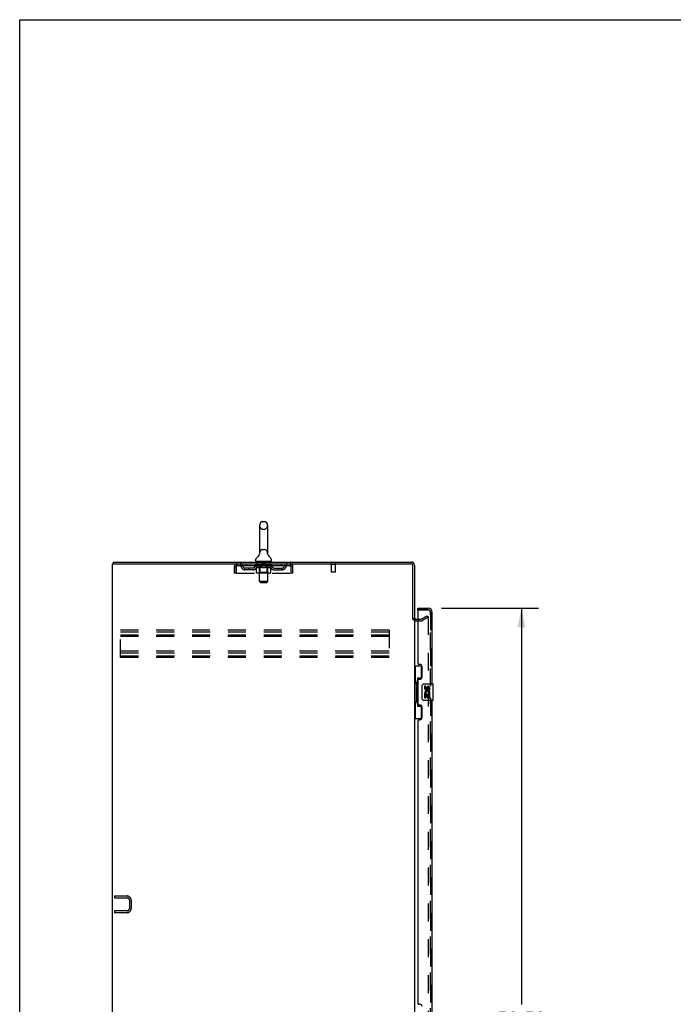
# Model space of a CAD drawing. Header units: inches. Extents: x 0 to 194, y 0 to 126.
# Tile 10 of 21: x 0 to 39, y 67 to 126. Entities that reach past the tile are written whole.
import ezdxf

# ---------------------------------------------------------------- set-up
doc = ezdxf.new("R2010")
doc.units = ezdxf.units.IN
doc.header["$LTSCALE"] = 10.674419
doc.header["$MEASUREMENT"] = 0
doc.linetypes.add('HIDDEN', pattern=[0.2, 0.1, -0.1])
doc.layers.get('0').update_dxf_attribs({"linetype": 'CONTINUOUS'})
for name, color, linetype in [('DEFAULT_2', 8, 'HIDDEN'), ('DIMENSIONS', 7, 'CONTINUOUS'), ('MASTER_DOOR_ASSEMBLY', 7, 'CONTINUOUS'), ('SLAVE_DOOR_ASSEMBLY', 7, 'CONTINUOUS')]:
    doc.layers.add(name, color=color, linetype=linetype)
doc.styles.get("Standard").update_dxf_attribs({"font": 'arial.ttf'})
doc.dimstyles.new('DIMSTYLE_1', dxfattribs={"dimtxt": 0.856237, "dimasz": 1.141649, "dimexe": 0.09, "dimexo": 0.07, "dimgap": 0.0375, "dimtad": 0, "dimtih": 1, "dimtoh": 1, "dimzin": 4, "dimdsep": 46, "dimtxsty": 'Standard', "dimblk": '_FILLED', "dimblk1": '_FILLED', "dimblk2": '_FILLED', "dimcen": 0.09, "dimadec": 3, "dimazin": 1, "dimtfac": 1, "dimtdec": 3, "dimtofl": 0, "dimtmove": 0, "dimatfit": 3, "dimldrblk": '_FILLED', "dimfxl": 0, "dimtolj": 1, "dimtzin": 4, "dimarcsym": 0})

# ---------------------------------------------------------------- blocks, each defined once
blk = doc.blocks.new('_FILLED')
at = {"color": 0, "linetype": 'ByBlock'}
blk.add_solid([(0, 0), (-1, 0.2), (-1, -0.2)], dxfattribs=at)
blk = doc.blocks.new('*D11')
at = {"layer": 'DIMENSIONS', "color": 2, "linetype": 'Continuous'}
for p, q in [((25.152, 90.514), (30.938, 90.514)), ((29.911, 90.514), (29.911, 66.899)), ((29.911, 40.014), (29.911, 63.903)), ((25.152, 40.014), (30.938, 40.014))]:
    blk.add_line(p, q, dxfattribs=at)
at = {"layer": 'DIMENSIONS', "color": 2, "linetype": 'Continuous', "xscale": 1.1416490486, "yscale": 1.1416490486, "zscale": 1.1416490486}
for p, rotation in [((29.911, 90.514), 90), ((29.911, 40.014), 270)]:
    blk.add_blockref('_FILLED', p, dxfattribs=dict(at, rotation=rotation))
at = {"layer": 'DIMENSIONS', "color": 2, "linetype": 'Continuous', "insert": (29.911, 66.471), "char_height": 0.8562, "width": 4.37986, "attachment_point": 2, "line_spacing_factor": 0.9}
blk.add_mtext('50.50\\PDOORS', dxfattribs=at)

msp = doc.modelspace()

# ---------------------------------------------------------------- linework, layer by layer
at = {"color": 7, "linetype": 'Continuous'}
for p, q in [((0, 0), (0, 125.581)), ((0, 125.581), (194.08, 125.581)), ((14.478, 95.672), (14.605, 95.672)), ((14.3, 95.449), (14.3, 93.786)), ((14.783, 95.449), (14.783, 93.786)), ((14.066, 93.354), (14.066, 93.392)), ((14.104, 93.294), (14.104, 93.264)), ((14.979, 93.294), (14.104, 93.294)), ((14.295, 93.742), (14.294, 93.742)), ((14.299, 93.76), (14.298, 93.759)), ((14.298, 93.759), (14.298, 93.758)), ((14.298, 93.758), (14.298, 93.757)), ((14.298, 93.757), (14.298, 93.756)), ((14.298, 93.756), (14.298, 93.756)), ((14.298, 93.756), (14.298, 93.755)), ((14.299, 93.767), (14.299, 93.766)), ((14.299, 93.766), (14.299, 93.765)), ((14.299, 93.765), (14.299, 93.764)), ((14.299, 93.764), (14.299, 93.763)), ((14.299, 93.763), (14.299, 93.762)), ((14.299, 93.762), (14.299, 93.761)), ((14.299, 93.761), (14.299, 93.76)), ((14.3, 93.786), (14.3, 93.782)), ((14.783, 93.782), (14.783, 93.786)), ((14.783, 93.781), (14.783, 93.782)), ((14.785, 93.757), (14.785, 93.758)), ((14.785, 93.756), (14.785, 93.757)), ((14.785, 93.755), (14.785, 93.756)), ((14.789, 93.742), (14.788, 93.743)), ((14.789, 93.742), (14.789, 93.742)), ((14.979, 93.294), (14.979, 93.264)), ((15.016, 93.354), (15.016, 93.392)), ((5.593, 93.16), (5.593, 93.264))]:
    msp.add_line(p, q, dxfattribs=at)
at = {"color": 3, "linetype": 'Continuous'}
for p, q in [((5.541, 33.368), (5.541, 93.16)), ((5.541, 93.16), (23.347, 93.16)), ((5.593, 93.264), (23.352, 93.264)), ((23.437, 89.847), (23.437, 93.07)), ((23.541, 93.075), (23.541, 89.847)), ((23.541, 89.816), (23.541, 40.712)), ((23.626, 89.868), (23.745, 89.868))]:
    msp.add_line(p, q, dxfattribs=at)
at = {"color": 7, "linetype": 'Continuous'}
for points in [[(14.3, 93.774), (14.3, 93.774), (14.3, 93.773), (14.3, 93.773), (14.3, 93.772), (14.3, 93.771), (14.3, 93.771), (14.3, 93.77), (14.3, 93.77), (14.3, 93.769), (14.3, 93.769), (14.3, 93.768), (14.299, 93.767)], [(14.3, 93.782), (14.3, 93.781), (14.3, 93.78), (14.3, 93.78), (14.3, 93.779), (14.3, 93.778), (14.3, 93.778), (14.3, 93.777), (14.3, 93.776), (14.3, 93.776), (14.3, 93.775), (14.3, 93.774)], [(14.785, 93.758), (14.784, 93.76), (14.784, 93.76), (14.784, 93.761), (14.784, 93.761), (14.784, 93.762), (14.784, 93.762), (14.784, 93.763), (14.784, 93.763), (14.784, 93.764), (14.784, 93.765), (14.784, 93.765), (14.784, 93.766), (14.784, 93.766), (14.784, 93.767), (14.783, 93.768), (14.783, 93.768), (14.783, 93.769), (14.783, 93.769), (14.783, 93.77), (14.783, 93.771), (14.783, 93.771), (14.783, 93.772), (14.783, 93.773), (14.783, 93.773), (14.783, 93.774), (14.783, 93.775), (14.783, 93.776), (14.783, 93.776), (14.783, 93.777), (14.783, 93.778), (14.783, 93.778), (14.783, 93.779), (14.783, 93.78), (14.783, 93.781)]]:
    msp.add_lwpolyline(points, dxfattribs=at)
for centre, radius, start, end in [((14.541, 95.449), 0.241, 123.18477, 180), ((14.478, 95.547), 0.125, 90, 123.18477), ((14.605, 95.547), 0.125, 56.81523, 90), ((14.541, 95.449), 0.241, 0, 56.81523), ((14.191, 93.392), 0.125, 126.74144, 180), ((14.126, 93.354), 0.06, 180, 270), ((13.818, 93.893), 0.5, 306.74144, 344.6791), ((15.265, 93.893), 0.5, 195.3209, 233.25856), ((14.956, 93.354), 0.06, 270, 360), ((14.891, 93.392), 0.125, 0, 53.25856), ((23.352, 93.075), 0.085, 0, 90)]:
    msp.add_arc(centre, radius, start, end, dxfattribs=at)
at = {"color": 3, "linetype": 'Continuous'}
for centre, radius, start, end in [((23.347, 93.07), 0.09, 0, 90), ((23.352, 93.075), 0.189, 0, 90), ((23.626, 89.953), 0.085, 180, 270)]:
    msp.add_arc(centre, radius, start, end, dxfattribs=at)
at = {"layer": 'DEFAULT_2', "color": 8, "linetype": 'HIDDEN'}
for p, q in [((14.478, 95.227), (14.605, 95.227)), ((14.478, 94.009), (14.605, 94.009)), ((14.284, 93.294), (14.284, 93.264)), ((14.294, 93.742), (14.294, 93.742)), ((14.294, 93.742), (14.294, 93.742)), ((14.294, 93.741), (14.294, 93.741)), ((14.299, 93.76), (14.298, 93.759)), ((14.298, 93.759), (14.298, 93.758)), ((14.299, 93.767), (14.299, 93.766)), ((14.299, 93.766), (14.299, 93.765)), ((14.299, 93.765), (14.299, 93.764)), ((14.299, 93.764), (14.299, 93.763)), ((14.299, 93.763), (14.299, 93.762)), ((14.299, 93.762), (14.299, 93.761)), ((14.299, 93.761), (14.299, 93.76)), ((14.3, 93.781), (14.3, 93.78)), ((14.3, 93.776), (14.3, 93.776)), ((14.3, 93.776), (14.3, 93.776)), ((14.3, 93.775), (14.3, 93.775)), ((14.3, 93.774), (14.3, 93.774)), ((14.3, 93.774), (14.3, 93.774)), ((14.3, 93.773), (14.3, 93.773)), ((14.3, 93.773), (14.3, 93.773)), ((14.3, 93.772), (14.3, 93.772)), ((14.3, 93.771), (14.3, 93.771)), ((14.783, 93.78), (14.783, 93.78)), ((14.783, 93.778), (14.783, 93.778)), ((14.783, 93.778), (14.783, 93.778)), ((14.783, 93.775), (14.783, 93.776)), ((14.783, 93.773), (14.783, 93.773)), ((14.783, 93.769), (14.783, 93.769)), ((14.784, 93.766), (14.784, 93.766)), ((14.785, 93.759), (14.784, 93.76)), ((14.785, 93.758), (14.785, 93.758)), ((14.785, 93.756), (14.785, 93.757)), ((14.785, 93.757), (14.785, 93.757)), ((14.799, 93.294), (14.799, 93.264)), ((12.791, 92.993), (12.791, 92.597)), ((12.791, 92.993), (12.895, 92.993)), ((12.895, 92.993), (12.895, 92.597)), ((12.925, 92.597), (12.925, 92.993)), ((12.958, 93.056), (12.958, 93.16)), ((12.958, 93.056), (16.124, 93.056)), ((13.427, 92.805), (13.427, 92.909)), ((13.91, 92.909), (13.427, 92.909)), ((13.91, 92.805), (13.427, 92.805)), ((13.51, 93.16), (13.51, 93.056)), ((13.677, 92.805), (13.677, 92.909)), ((14.035, 93.019), (14.035, 93.056)), ((14.115, 92.963), (14.035, 93.019)), ((15.048, 93.019), (14.035, 93.019)), ((14.043, 93.051), (14.043, 93.056)), ((14.05, 93.048), (14.05, 93.051)), ((14.05, 93.048), (15.033, 93.048)), ((14.057, 93.048), (14.057, 93.051)), ((14.058, 93.048), (14.058, 93.051)), ((14.066, 93.051), (14.066, 93.056)), ((14.079, 93.048), (14.079, 93.051)), ((14.08, 93.048), (14.08, 93.051)), ((14.103, 93.051), (14.103, 93.056)), ((14.104, 93.056), (14.104, 93.16)), ((14.115, 93.048), (14.115, 93.051)), ((14.115, 92.639), (14.115, 92.963)), ((14.115, 92.963), (14.126, 92.955)), ((14.117, 93.048), (14.117, 93.051)), ((14.28, 93.05), (14.119, 93.05)), ((14.137, 92.949), (14.126, 92.956)), ((14.148, 92.943), (14.137, 92.949)), ((14.159, 92.938), (14.148, 92.943)), ((14.154, 93.051), (14.154, 93.056)), ((14.155, 93.048), (14.155, 93.05)), ((14.155, 93.048), (14.155, 93.05)), ((14.158, 93.048), (14.158, 93.05)), ((14.169, 92.933), (14.158, 92.938)), ((14.164, 93.048), (14.164, 93.051)), ((14.164, 93.048), (14.164, 93.05)), ((14.166, 93.048), (14.166, 93.051)), ((14.169, 93.048), (14.169, 93.051)), ((14.18, 92.929), (14.169, 92.933)), ((14.172, 93.048), (14.172, 93.05)), ((14.263, 92.929), (14.18, 92.929)), ((14.184, 93.048), (14.184, 93.05)), ((14.198, 93.048), (14.198, 93.05)), ((14.199, 93.048), (14.199, 93.053)), ((14.215, 93.048), (14.215, 93.05)), ((14.215, 93.048), (14.215, 93.05)), ((14.216, 93.051), (14.216, 93.056)), ((14.224, 93.048), (14.224, 93.051)), ((14.227, 93.048), (14.227, 93.051)), ((14.235, 93.048), (14.235, 93.05)), ((14.244, 93.048), (14.244, 93.054)), ((14.256, 93.048), (14.256, 93.05)), ((14.258, 93.048), (14.258, 93.05)), ((14.263, 92.929), (14.274, 92.933)), ((14.285, 92.938), (14.274, 92.933)), ((14.28, 93.048), (14.28, 93.05)), ((14.334, 93.05), (14.284, 93.05)), ((14.295, 92.943), (14.284, 92.938)), ((14.288, 93.051), (14.288, 93.056)), ((14.291, 92.641), (14.291, 93.016)), ((14.292, 92.104), (14.292, 93.264)), ((14.294, 93.048), (14.294, 93.051)), ((14.306, 92.949), (14.295, 92.943)), ((14.298, 93.048), (14.298, 93.051)), ((14.302, 93.048), (14.302, 93.055)), ((14.306, 93.048), (14.306, 93.05)), ((14.317, 92.956), (14.306, 92.949)), ((14.314, 93.048), (14.314, 93.05)), ((14.329, 92.963), (14.317, 92.956)), ((14.329, 92.639), (14.329, 92.963)), ((14.329, 92.963), (14.352, 92.956)), ((14.334, 93.048), (14.334, 93.05)), ((14.394, 93.05), (14.346, 93.05)), ((14.374, 92.949), (14.351, 92.956)), ((14.363, 93.048), (14.363, 93.05)), ((14.368, 93.051), (14.368, 93.056)), ((14.371, 93.048), (14.371, 93.051)), ((14.373, 93.048), (14.373, 93.055)), ((14.397, 92.943), (14.374, 92.949)), ((14.375, 93.048), (14.375, 93.051)), ((14.381, 93.048), (14.381, 93.051)), ((14.394, 93.048), (14.394, 93.05)), ((14.419, 92.937), (14.396, 92.943)), ((14.458, 93.05), (14.414, 93.05)), ((14.441, 92.933), (14.418, 92.938)), ((14.425, 93.048), (14.425, 93.05)), ((14.436, 93.284), (14.436, 93.204)), ((14.462, 92.929), (14.44, 92.933)), ((14.636, 93.194), (14.446, 93.194)), ((14.45, 93.05), (14.541, 93.056)), ((14.454, 93.051), (14.454, 93.056)), ((14.454, 93.051), (14.454, 93.056)), ((14.454, 93.056), (14.454, 93.056)), ((14.454, 93.048), (14.454, 93.051)), ((14.457, 93.048), (14.457, 93.051)), ((14.458, 93.048), (14.458, 93.051)), ((14.458, 93.048), (14.458, 93.05)), ((14.621, 92.929), (14.462, 92.929)), ((14.525, 93.05), (14.486, 93.05)), ((14.491, 93.048), (14.491, 93.05)), ((14.525, 93.048), (14.525, 93.05)), ((14.539, 93.051), (14.539, 93.051)), ((14.539, 93.048), (14.539, 93.051)), ((14.539, 93.048), (14.539, 93.051)), ((14.541, 93.051), (14.541, 93.056)), ((14.541, 93.056), (14.633, 93.05)), ((14.544, 93.048), (14.544, 93.051)), ((14.544, 93.048), (14.544, 93.051)), ((14.544, 93.051), (14.544, 93.051)), ((14.558, 93.048), (14.558, 93.05)), ((14.558, 93.05), (14.597, 93.05)), ((14.592, 93.048), (14.592, 93.05)), ((14.621, 92.929), (14.643, 92.933)), ((14.625, 93.048), (14.625, 93.051)), ((14.625, 93.048), (14.625, 93.05)), ((14.625, 93.05), (14.669, 93.05)), ((14.626, 93.048), (14.626, 93.051)), ((14.629, 93.051), (14.629, 93.056)), ((14.629, 93.051), (14.629, 93.056)), ((14.629, 93.056), (14.629, 93.056)), ((14.629, 93.048), (14.629, 93.051)), ((14.665, 92.938), (14.643, 92.933)), ((14.646, 93.284), (14.646, 93.204)), ((14.658, 93.048), (14.658, 93.05)), ((14.688, 92.943), (14.665, 92.938)), ((14.71, 92.949), (14.687, 92.943)), ((14.689, 93.048), (14.689, 93.05)), ((14.689, 93.05), (14.737, 93.05)), ((14.702, 93.048), (14.702, 93.051)), ((14.708, 93.048), (14.708, 93.051)), ((14.71, 93.048), (14.71, 93.055)), ((14.733, 92.956), (14.71, 92.949)), ((14.712, 93.048), (14.712, 93.051)), ((14.715, 93.051), (14.715, 93.056)), ((14.72, 93.048), (14.72, 93.05)), ((14.756, 92.964), (14.733, 92.956)), ((14.749, 93.048), (14.749, 93.05)), ((14.749, 93.05), (14.799, 93.05)), ((14.756, 92.639), (14.756, 92.964)), ((14.756, 92.964), (14.768, 92.956)), ((14.78, 92.949), (14.768, 92.956)), ((14.769, 93.048), (14.769, 93.05)), ((14.777, 93.048), (14.777, 93.05)), ((14.792, 92.943), (14.78, 92.949)), ((14.781, 93.048), (14.781, 93.055)), ((14.785, 93.048), (14.785, 93.051)), ((14.789, 93.048), (14.789, 93.051)), ((14.79, 92.104), (14.79, 93.264)), ((14.791, 92.641), (14.791, 93.016)), ((14.803, 92.937), (14.791, 92.943)), ((14.795, 93.051), (14.795, 93.056)), ((14.803, 93.048), (14.803, 93.05)), ((14.803, 93.05), (15.048, 93.05)), ((14.814, 92.933), (14.803, 92.938)), ((14.826, 92.929), (14.814, 92.933)), ((14.825, 93.048), (14.825, 93.05)), ((14.901, 92.929), (14.826, 92.929)), ((14.827, 93.048), (14.827, 93.05)), ((14.839, 93.048), (14.839, 93.054)), ((14.848, 93.048), (14.848, 93.05)), ((14.856, 93.048), (14.856, 93.051)), ((14.859, 93.048), (14.859, 93.051)), ((14.867, 93.051), (14.867, 93.056)), ((14.868, 93.048), (14.868, 93.05)), ((14.868, 93.048), (14.868, 93.05)), ((14.884, 93.048), (14.884, 93.053)), ((14.885, 93.048), (14.885, 93.05)), ((14.899, 93.048), (14.899, 93.05)), ((14.901, 92.929), (14.912, 92.933)), ((14.911, 93.048), (14.911, 93.05)), ((14.924, 92.938), (14.912, 92.933)), ((14.914, 93.048), (14.914, 93.051)), ((14.917, 93.048), (14.917, 93.051)), ((14.919, 93.048), (14.919, 93.051)), ((14.919, 93.048), (14.919, 93.05)), ((14.935, 92.943), (14.923, 92.938)), ((14.925, 93.048), (14.925, 93.05)), ((14.928, 93.048), (14.928, 93.05)), ((14.928, 93.048), (14.928, 93.05)), ((14.929, 93.051), (14.929, 93.056)), ((14.947, 92.949), (14.935, 92.943)), ((14.958, 92.956), (14.946, 92.949)), ((14.951, 93.053), (15.047, 93.054)), ((14.951, 93.05), (14.951, 93.053)), ((14.97, 92.964), (14.958, 92.956)), ((14.966, 93.048), (14.966, 93.051)), ((14.968, 93.048), (14.968, 93.051)), ((14.97, 92.964), (15.048, 93.019)), ((14.97, 92.639), (14.97, 92.964)), ((14.979, 93.056), (14.979, 93.16)), ((14.98, 93.051), (14.98, 93.056)), ((15.003, 93.048), (15.003, 93.051)), ((15.004, 93.048), (15.004, 93.051)), ((15.017, 93.051), (15.017, 93.056)), ((15.025, 93.048), (15.025, 93.051)), ((15.026, 93.048), (15.026, 93.051)), ((15.033, 93.048), (15.033, 93.051)), ((15.04, 93.051), (15.04, 93.056)), ((15.047, 93.05), (15.047, 93.054)), ((15.048, 93.019), (15.048, 93.051)), ((15.173, 92.909), (15.656, 92.909)), ((15.173, 92.805), (15.656, 92.805)), ((15.406, 92.805), (15.406, 92.909)), ((15.573, 93.16), (15.573, 93.056)), ((15.656, 92.805), (15.656, 92.909)), ((16.124, 93.16), (16.124, 93.056)), ((16.157, 92.993), (16.157, 92.597)), ((16.187, 92.597), (16.187, 92.993)), ((16.291, 92.993), (16.187, 92.993)), ((16.291, 92.597), (16.291, 92.993)), ((18.829, 93.117), (18.545, 93.117)), ((18.563, 93.117), (18.563, 92.67)), ((18.811, 93.117), (18.811, 92.67)), ((12.895, 92.597), (12.791, 92.597)), ((12.925, 92.597), (16.157, 92.597)), ((14.936, 92.61), (14.149, 92.61)), ((14.291, 92.641), (14.26, 92.61)), ((14.791, 92.641), (14.291, 92.641)), ((14.338, 92.613), (14.336, 92.615)), ((14.342, 92.611), (14.34, 92.612)), ((14.344, 92.61), (14.342, 92.611)), ((14.346, 92.61), (14.344, 92.61)), ((14.791, 92.641), (14.823, 92.61)), ((16.291, 92.597), (16.187, 92.597)), ((18.801, 92.66), (18.573, 92.66)), ((14.352, 92.044), (14.292, 92.104)), ((14.79, 92.104), (14.292, 92.104)), ((14.352, 92.044), (14.73, 92.044)), ((14.73, 92.044), (14.79, 92.104)), ((23.745, 89.868), (23.946, 89.868)), ((23.962, 89.872), (24.302, 90.069)), ((24.354, 89.978), (24.014, 89.782)), ((24.302, 90.069), (24.354, 89.978)), ((24.354, 89.998), (24.354, 40.53)), ((6.02, 87.576), (6.02, 89.201)), ((22.02, 89.201), (6.02, 89.201)), ((22.02, 89.201), (22.02, 87.576)), ((23.626, 89.764), (23.946, 89.764)), ((6.02, 89.097), (22.02, 89.097)), ((6.02, 88.93), (22.02, 88.93)), ((22.02, 88.826), (6.02, 88.826)), ((22.02, 87.951), (6.02, 87.951)), ((6.02, 87.847), (22.02, 87.847)), ((6.02, 87.68), (22.02, 87.68)), ((22.02, 87.576), (6.02, 87.576)), ((5.645, 73.368), (5.645, 73.264)), ((5.645, 73.368), (6.399, 73.368)), ((5.645, 73.264), (6.399, 73.264)), ((6.541, 73.121), (6.541, 72.614)), ((6.645, 73.121), (6.645, 72.614)), ((5.645, 72.472), (5.645, 72.368)), ((6.399, 72.472), (5.645, 72.472)), ((6.399, 72.368), (5.645, 72.368))]:
    msp.add_line(p, q, dxfattribs=at)
for points in [[(12.925, 92.993), (12.928, 93.012), (12.93, 93.03), (12.933, 93.048), (12.935, 93.065), (12.937, 93.082), (12.94, 93.097), (12.942, 93.111), (12.944, 93.124), (12.947, 93.134), (12.949, 93.143), (12.951, 93.151), (12.954, 93.156), (12.956, 93.159), (12.958, 93.16)], [(12.925, 92.993), (12.928, 93), (12.93, 93.007), (12.933, 93.014), (12.935, 93.02), (12.937, 93.026), (12.94, 93.032), (12.942, 93.038), (12.944, 93.042), (12.947, 93.046), (12.949, 93.05), (12.951, 93.052), (12.954, 93.054), (12.956, 93.056), (12.958, 93.056)], [(16.124, 93.16), (16.127, 93.159), (16.129, 93.156), (16.132, 93.151), (16.134, 93.143), (16.136, 93.134), (16.139, 93.124), (16.141, 93.111), (16.143, 93.097), (16.146, 93.082), (16.148, 93.065), (16.15, 93.048), (16.153, 93.03), (16.155, 93.012), (16.157, 92.993)], [(16.124, 93.056), (16.127, 93.056), (16.129, 93.054), (16.132, 93.052), (16.134, 93.05), (16.136, 93.046), (16.139, 93.042), (16.141, 93.038), (16.143, 93.032), (16.146, 93.026), (16.148, 93.02), (16.15, 93.014), (16.153, 93.007), (16.155, 93), (16.157, 92.993)], [(14.149, 92.61), (14.145, 92.61), (14.141, 92.611), (14.137, 92.612), (14.133, 92.613), (14.129, 92.615), (14.126, 92.618), (14.123, 92.62), (14.12, 92.624), (14.118, 92.627), (14.116, 92.631), (14.115, 92.635), (14.115, 92.639)], [(14.329, 92.631), (14.329, 92.635), (14.329, 92.639)], [(14.33, 92.627), (14.329, 92.631), (14.329, 92.635), (14.329, 92.639)], [(14.34, 92.612), (14.338, 92.613), (14.336, 92.615), (14.334, 92.618), (14.333, 92.62), (14.331, 92.624), (14.33, 92.627)], [(14.334, 92.618), (14.333, 92.62), (14.331, 92.624)], [(14.739, 92.61), (14.741, 92.61), (14.743, 92.611), (14.745, 92.612), (14.747, 92.613), (14.749, 92.615), (14.751, 92.618), (14.752, 92.62), (14.754, 92.624), (14.755, 92.627), (14.756, 92.631), (14.756, 92.635), (14.756, 92.639)], [(14.936, 92.61), (14.94, 92.61), (14.944, 92.611), (14.948, 92.612), (14.952, 92.613), (14.956, 92.615), (14.959, 92.618), (14.962, 92.62), (14.965, 92.624), (14.967, 92.627), (14.969, 92.631), (14.97, 92.635), (14.97, 92.639)], [(24.337, 90.018), (24.336, 90.018), (24.335, 90.018), (24.333, 90.018), (24.331, 90.017), (24.329, 90.016)], [(24.34, 90.018), (24.338, 90.018), (24.337, 90.018)], [(24.34, 90.018), (24.342, 90.017), (24.344, 90.016), (24.346, 90.015), (24.347, 90.014), (24.349, 90.013), (24.35, 90.011), (24.351, 90.009), (24.352, 90.007), (24.353, 90.005), (24.354, 90.003), (24.354, 90.001), (24.354, 89.998)]]:
    msp.add_lwpolyline(points, dxfattribs=at)
for centre, radius, start, end in [((14.541, 95.449), 0.241, 180, 236.81523), ((14.478, 95.352), 0.125, 236.81523, 270), ((14.605, 95.352), 0.125, 270, 303.18477), ((14.541, 95.449), 0.241, 303.18477, 360), ((14.541, 93.786), 0.241, 123.18477, 180), ((14.478, 93.884), 0.125, 90, 123.18477), ((14.605, 93.884), 0.125, 56.81523, 90), ((14.541, 93.786), 0.241, 0, 56.81523), ((14.262, 93.264), 0.03, 0, 90), ((14.426, 93.284), 0.01, 0, 90), ((14.656, 93.284), 0.01, 90, 180), ((14.82, 93.264), 0.03, 90, 180), ((12.958, 92.993), 0.167, 90, 180), ((12.958, 92.993), 0.063, 90, 180), ((13.138, 92.993), 0.167, 8.07163, 90), ((13.138, 92.993), 0.0625, 7.98631, 90), ((13.427, 93.034), 0.229, 187.98631, 270), ((13.427, 93.034), 0.125, 188.07163, 270), ((13.91, 93.034), 0.125, 270, 351.92837), ((13.91, 93.034), 0.229, 270, 352.01369), ((14.199, 92.993), 0.167, 90, 171.92837), ((14.199, 92.993), 0.0625, 90, 172.01369), ((14.26, 93.016), 0.0318, 0, 89.99999), ((14.446, 93.204), 0.01, 180, 270), ((14.636, 93.204), 0.01, 270, 360), ((14.823, 93.016), 0.0318, 90.00001, 180), ((14.884, 92.993), 0.167, 8.07163, 90), ((14.884, 92.993), 0.0625, 7.98631, 90), ((15.173, 93.034), 0.229, 187.98631, 270), ((15.173, 93.034), 0.125, 188.07163, 270), ((15.656, 93.034), 0.125, 270, 351.92837), ((15.656, 93.034), 0.229, 270, 352.01369), ((15.945, 92.993), 0.167, 90, 171.92837), ((15.945, 92.993), 0.0625, 90, 172.01369), ((16.124, 92.993), 0.167, 0, 90), ((16.124, 92.993), 0.063, 0, 90), ((18.545, 93.138), 0.0215, 90, 270), ((18.829, 93.138), 0.0215, 270, 90), ((18.573, 92.67), 0.01, 180, 270), ((18.801, 92.67), 0.01, 270, 360), ((23.626, 89.953), 0.189, 180, 270), ((23.946, 89.901), 0.033, 270, 300), ((23.946, 89.901), 0.137, 270, 300), ((6.399, 73.121), 0.246, 0, 90), ((6.399, 73.121), 0.142, 0, 90), ((6.399, 72.614), 0.246, 270, 360), ((6.399, 72.614), 0.142, 270, 360)]:
    msp.add_arc(centre, radius, start, end, dxfattribs=at)
for centre, major_axis, ratio, start_param, end_param in [((14.541, 93.056), (0.506, 0.005), 0.05963, 2.96643, 3.140963), ((14.019, 93.046), (0.158, 0), 0.060556, 0.430652, 1.470503), ((14.541, 93.056), (0.506, 0), 0.060556, -3.141593, -2.96706), ((14.019, 93.041), (0.158, 0.002), 0.05963, 1.376596, 1.469874), ((14.541, 93.056), (0.506, 0.011), 0.05688, 2.791345, 2.965878), ((14.055, 93.046), (0.158, -0.002), 0.05963, 0.605815, 1.645666), ((14, 93.046), (0.158, 0.002), 0.05963, 0.25549, 1.295341), ((14.541, 93.056), (0.506, -0.005), 0.05963, -2.96643, -2.791898), ((14.055, 93.041), (0.158, 0), 0.060556, 1.551758, 1.645036), ((14, 93.041), (0.158, 0.003), 0.05688, 1.20151, 1.294789), ((14.056, 93.043), (0.131, 0.001), 0.05963, 1.065228, 1.614276), ((14.04, 93.043), (0.131, 0.003), 0.05688, 0.890143, 1.43919), ((14.086, 93.043), (0.131, 0), 0.060556, 1.240391, 1.789438), ((14.541, 93.056), (0.506, 0.015), 0.052395, 2.616403, 2.790936), ((14.105, 93.046), (0.158, -0.003), 0.05688, 0.7809, 1.820751), ((13.997, 93.046), (0.158, 0.003), 0.05688, 0.080405, 1.120256), ((14.541, 93.056), (0.506, -0.011), 0.05688, -2.791345, -2.616812), ((14.105, 93.041), (0.158, -0.002), 0.05963, 1.72692, 1.820198), ((13.997, 93.041), (0.158, 0.005), 0.052395, 1.026568, 1.119847), ((14.039, 93.043), (0.131, 0.004), 0.052395, 0.715201, 1.264248), ((14.131, 93.043), (0.131, -0.001), 0.05963, 1.415553, 1.9646), ((14.541, 93.056), (0.506, 0.02), 0.046319, 2.441654, 2.616187), ((14.168, 93.046), (0.158, -0.005), 0.052395, 0.955842, 1.995693), ((14.011, 93.046), (0.158, 0.005), 0.052395, -0.094537, 0.945314), ((14.541, 93.056), (0.506, -0.015), 0.052395, -2.616403, -2.44187), ((14.168, 93.041), (0.158, -0.003), 0.05688, 1.902006, 1.995284), ((14.011, 93.041), (0.158, 0.006), 0.046319, 0.851819, 0.945098), ((14.054, 93.043), (0.131, 0.005), 0.046319, 0.540452, 1.089499), ((14.187, 93.043), (0.131, -0.003), 0.05688, 1.590638, 2.139686), ((14.541, 93.056), (0.506, 0.024), 0.038841, 2.267123, 2.441656), ((14.243, 93.046), (0.158, -0.006), 0.046319, 1.130591, 2.170442), ((14.04, 93.046), (0.158, 0.006), 0.046319, -0.269286, 0.770565), ((14.541, 93.056), (0.506, -0.02), 0.046319, -2.441654, -2.267121), ((14.243, 93.041), (0.158, -0.005), 0.052395, 2.076947, 2.170226), ((14.04, 93.041), (0.158, 0.007), 0.038841, 0.677289, 0.770567), ((14.084, 93.043), (0.131, 0.006), 0.038841, 0.365921, 0.914969), ((14.255, 93.043), (0.131, -0.004), 0.052395, 1.76558, 2.314627), ((14.541, 93.056), (0.506, 0.027), 0.030195, 2.09281, 2.267343), ((14.327, 93.046), (0.158, -0.007), 0.038841, 1.305122, 2.344973), ((14.085, 93.046), (0.158, 0.007), 0.038841, -0.443817, 0.596034), ((14.541, 93.056), (0.506, -0.024), 0.038841, -2.267123, -2.092591), ((14.327, 93.041), (0.158, -0.006), 0.046319, 2.251696, 2.344975), ((14.085, 93.041), (0.158, 0.008), 0.030195, 0.502975, 0.596254), ((14.127, 93.043), (0.131, 0.007), 0.030195, 0.191608, 0.740655), ((14.331, 93.043), (0.131, -0.005), 0.046319, 1.940329, 2.489376), ((14.144, 93.046), (0.158, 0.008), 0.030195, -0.61813, 0.421721), ((14.417, 93.046), (0.158, -0.008), 0.030195, 1.479435, 2.519286), ((14.541, 93.056), (0.506, 0.029), 0.020645, 1.918687, 2.09322), ((14.541, 93.056), (0.506, -0.027), 0.030195, -2.09281, -1.918277), ((14.417, 93.041), (0.158, -0.007), 0.038841, 2.426227, 2.519505), ((14.144, 93.041), (0.158, 0.009), 0.020645, 0.328852, 0.422131), ((14.183, 93.043), (0.131, 0.007), 0.020645, 0.017485, 0.566532), ((14.414, 93.043), (0.131, -0.006), 0.038841, 2.11486, 2.663907), ((14.215, 93.046), (0.158, 0.009), 0.020645, -0.792253, 0.247598), ((14.511, 93.046), (0.158, -0.009), 0.020645, 1.653558, 2.693409), ((14.541, 93.056), (0.506, 0.03), 0.010478, 1.744704, 1.919237), ((14.541, 93.056), (0.506, -0.029), 0.020645, -1.918687, -1.744154), ((14.511, 93.041), (0.158, -0.008), 0.030195, 2.60054, 2.693819), ((14.215, 93.041), (0.158, 0.009), 0.010478, 0.154869, 0.248148), ((14.25, 93.043), (0.131, 0.008), 0.010478, 6.126688, 6.675735), ((14.501, 93.043), (0.131, -0.007), 0.030195, 2.289173, 2.83822), ((14.296, 93.046), (0.158, 0.009), 0.010478, -0.966236, -0.000846), ((14.606, 93.046), (0.158, -0.009), 0.010478, 1.827541, 2.867392), ((14.541, 93.056), (0.506, -0.03), 0.010478, -1.744704, -1.570171), ((14.606, 93.041), (0.158, -0.009), 0.020645, 2.774664, 2.867942), ((14.588, 93.043), (0.131, -0.007), 0.020645, 2.463296, 3.012344), ((14.477, 93.046), (0.158, 0.009), 0.010478, 0.274201, 1.314052), ((14.408, 93.043), (0.131, 0.008), 0.010478, -0.000483, 0.504314), ((14.384, 93.041), (0.158, 0.009), 0.010478, 0.099668, 0.192946), ((14.541, 93.056), (0.506, 0.03), 0.010478, -1.571421, -1.396888), ((14.699, 93.041), (0.158, -0.009), 0.010478, 2.948646, 3.041925), ((14.675, 93.043), (0.131, -0.008), 0.010478, 2.637279, 3.142076), ((14.572, 93.046), (0.158, 0.009), 0.020645, 0.448184, 1.488034), ((14.495, 93.043), (0.131, 0.007), 0.020645, 0.129249, 0.678296), ((14.477, 93.041), (0.158, 0.009), 0.020645, 0.273651, 0.366929), ((14.787, 93.046), (0.158, -0.009), 0.010478, -3.140747, -2.175357), ((14.541, 93.056), (0.506, 0.029), 0.020645, -1.397439, -1.222906), ((14.541, 93.056), (0.506, -0.03), 0.010478, 1.222355, 1.396888), ((14.666, 93.046), (0.158, 0.008), 0.030195, 0.622307, 1.662158), ((14.582, 93.043), (0.131, 0.007), 0.030195, 0.303372, 0.852419), ((14.833, 93.043), (0.131, -0.008), 0.010478, 2.749043, 3.29809), ((14.868, 93.046), (0.158, -0.009), 0.020645, 2.893995, 3.933846), ((14.572, 93.041), (0.158, 0.008), 0.030195, 0.447774, 0.541052), ((14.868, 93.041), (0.158, -0.009), 0.010478, 2.893445, 2.986723), ((14.756, 93.046), (0.158, 0.007), 0.038841, 0.79662, 1.836471), ((14.541, 93.056), (0.506, 0.027), 0.030195, -1.223315, -1.048783), ((14.541, 93.056), (0.506, -0.029), 0.020645, 1.048373, 1.222906), ((14.669, 93.043), (0.131, 0.006), 0.038841, 0.477686, 1.026733), ((14.9, 93.043), (0.131, -0.007), 0.020645, 2.57506, 3.124108), ((14.939, 93.046), (0.158, -0.008), 0.030195, 2.719872, 3.759723), ((14.84, 93.046), (0.158, 0.006), 0.046319, 0.971151, 2.011002), ((14.666, 93.041), (0.158, 0.007), 0.038841, 0.622087, 0.715366), ((14.939, 93.041), (0.158, -0.009), 0.020645, 2.719462, 2.812741), ((14.541, 93.056), (0.506, 0.024), 0.038841, -1.049002, -0.874469), ((14.541, 93.056), (0.506, -0.027), 0.030195, 0.87425, 1.048783), ((14.752, 93.043), (0.131, 0.005), 0.046319, 0.652216, 1.201263), ((14.915, 93.046), (0.158, 0.005), 0.052395, 1.1459, 2.185751), ((14.956, 93.043), (0.131, -0.007), 0.030195, 2.400937, 2.949985), ((14.998, 93.046), (0.158, -0.007), 0.038841, 2.545558, 3.585409), ((14.828, 93.043), (0.131, 0.004), 0.052395, 0.826965, 1.376012), ((14.756, 93.041), (0.158, 0.006), 0.046319, 0.796618, 0.889896), ((14.998, 93.041), (0.158, -0.008), 0.030195, 2.545339, 2.638617), ((14.978, 93.046), (0.158, 0.003), 0.05688, 1.320842, 2.360692), ((14.541, 93.056), (0.506, 0.02), 0.046319, -0.874471, -0.699939), ((14.541, 93.056), (0.506, -0.024), 0.038841, 0.699936, 0.874469), ((15.043, 93.046), (0.158, -0.006), 0.046319, 2.371028, 3.410879), ((14.999, 93.043), (0.131, -0.006), 0.038841, 2.226624, 2.775671), ((15.028, 93.046), (0.158, 0.002), 0.05963, 1.495927, 2.535778), ((14.896, 93.043), (0.131, 0.003), 0.05688, 1.001907, 1.550954), ((15.072, 93.046), (0.158, -0.005), 0.052395, 2.196279, 3.23613), ((15.029, 93.043), (0.131, -0.005), 0.046319, 2.052093, 2.601141), ((14.84, 93.041), (0.158, 0.005), 0.052395, 0.971367, 1.064645), ((15.043, 93.041), (0.158, -0.007), 0.038841, 2.371026, 2.464304), ((15.064, 93.046), (0.158, 0), 0.060556, 2.364024, 2.71094), ((15.086, 93.046), (0.158, -0.003), 0.05688, 2.021337, 3.061188), ((14.541, 93.056), (0.506, 0.015), 0.052395, -0.699723, -0.52519), ((14.541, 93.056), (0.506, -0.02), 0.046319, 0.525406, 0.699939), ((15.083, 93.046), (0.158, -0.002), 0.05963, 1.846251, 2.886102), ((14.952, 93.043), (0.131, 0.001), 0.05963, 1.176993, 1.72604), ((15.044, 93.043), (0.131, -0.004), 0.052395, 1.877344, 2.426392), ((14.997, 93.043), (0.131, 0), 0.060556, 1.352155, 1.901202), ((15.043, 93.043), (0.131, -0.003), 0.05688, 1.702402, 2.25145), ((15.027, 93.043), (0.131, -0.001), 0.05963, 1.527317, 2.076364), ((14.915, 93.041), (0.158, 0.003), 0.05688, 1.146309, 1.239587), ((15.072, 93.041), (0.158, -0.006), 0.046319, 2.196495, 2.289773), ((14.541, 93.056), (0.506, 0.011), 0.05688, -0.524781, -0.350248), ((14.541, 93.056), (0.506, -0.015), 0.052395, 0.350657, 0.52519), ((15.064, 93.041), (0.158, -0.002), 0.05963, 1.764997, 1.971333), ((14.978, 93.041), (0.158, 0.002), 0.05963, 1.321394, 1.414673), ((15.086, 93.041), (0.158, -0.005), 0.052395, 2.021746, 2.115024), ((14.541, 93.056), (0.506, 0.005), 0.05963, -0.349695, -0.175162), ((14.541, 93.056), (0.506, -0.011), 0.05688, 0.175715, 0.350248), ((15.028, 93.041), (0.158, 0), 0.060556, 1.496556, 1.589835), ((15.083, 93.041), (0.158, -0.003), 0.05688, 1.846804, 1.940083), ((14.541, 93.056), (0.506, -0.005), 0.05963, 6.27665, 6.458348), ((14.541, 93.056), (0.506, 0), 0.060556, -0.174533, -0.058352)]:
    msp.add_ellipse(centre, major_axis=major_axis, ratio=ratio, start_param=start_param, end_param=end_param, dxfattribs=at)
at = {"layer": 'MASTER_DOOR_ASSEMBLY', "color": 8, "linetype": 'HIDDEN'}
for p, q in [((23.765, 90.41), (24.353, 90.41)), ((24.495, 90.267), (24.495, 85.859)), ((24.495, 85.169), (24.495, 65.609))]:
    msp.add_line(p, q, dxfattribs=at)
msp.add_arc((24.353, 90.267), 0.142, 0, 90, dxfattribs=at)
at = {"layer": 'SLAVE_DOOR_ASSEMBLY', "color": 7, "linetype": 'Continuous'}
for p, q in [((23.745, 90.41), (23.745, 90.514)), ((23.765, 90.41), (23.745, 90.41)), ((23.541, 87.089), (23.982, 87.089)), ((23.58, 87.089), (23.58, 86.064)), ((23.945, 87.089), (23.945, 86.309)), ((23.718, 86.354), (23.718, 84.674)), ((23.945, 86.354), (23.718, 86.354)), ((23.559, 86.064), (23.559, 84.964)), ((23.559, 86.064), (23.681, 86.064)), ((23.681, 86.094), (23.681, 86.115)), ((23.681, 84.964), (23.681, 86.064)), ((24.005, 85.114), (24.005, 85.914)), ((24.104, 86.014), (24.644, 86.014)), ((24.142, 85.86), (24.142, 85.723)), ((24.205, 85.86), (24.142, 85.86)), ((24.205, 85.723), (24.205, 85.86)), ((24.27, 85.786), (24.27, 85.717)), ((24.331, 85.723), (24.331, 85.765)), ((24.394, 85.765), (24.394, 85.629)), ((24.456, 85.629), (24.456, 85.765)), ((24.659, 85.029), (24.659, 85.999)), ((24.142, 85.399), (24.142, 85.168)), ((24.16, 85.399), (24.142, 85.399)), ((24.142, 85.168), (24.205, 85.168)), ((24.195, 85.399), (24.222, 85.418)), ((24.195, 85.399), (24.456, 85.399)), ((24.205, 85.168), (24.205, 85.336)), ((24.205, 85.336), (24.27, 85.336)), ((24.27, 85.336), (24.27, 85.2)), ((24.27, 85.2), (24.331, 85.2)), ((24.331, 85.2), (24.331, 85.336)), ((24.331, 85.336), (24.394, 85.336)), ((24.386, 85.434), (24.444, 85.41)), ((24.394, 85.629), (24.456, 85.629)), ((24.394, 85.336), (24.394, 85.168)), ((24.394, 85.168), (24.456, 85.168)), ((24.456, 85.168), (24.456, 85.399)), ((23.559, 84.964), (23.681, 84.964)), ((23.58, 84.964), (23.58, 83.939)), ((23.681, 84.913), (23.681, 84.934)), ((23.718, 84.674), (23.945, 84.674)), ((23.945, 84.719), (23.945, 83.939)), ((24.644, 85.014), (24.104, 85.014)), ((23.541, 83.939), (23.982, 83.939))]:
    msp.add_line(p, q, dxfattribs=at)
at = {"layer": 'SLAVE_DOOR_ASSEMBLY', "color": 3, "linetype": 'Continuous'}
for p, q in [((23.745, 90.514), (24.353, 90.514)), ((23.745, 90.39), (23.745, 87.221)), ((24.599, 86.014), (24.599, 90.267)), ((23.865, 87.161), (23.805, 87.161)), ((23.995, 86.411), (23.995, 87.031)), ((23.805, 86.281), (23.865, 86.281)), ((23.745, 86.221), (23.745, 84.806)), ((23.865, 84.746), (23.805, 84.746)), ((23.995, 83.996), (23.995, 84.616)), ((24.599, 65.764), (24.599, 85.014)), ((23.745, 83.806), (23.745, 66.971)), ((23.805, 83.866), (23.865, 83.866)), ((23.865, 66.911), (23.805, 66.911))]:
    msp.add_line(p, q, dxfattribs=at)
at = {"layer": 'SLAVE_DOOR_ASSEMBLY', "color": 8, "linetype": 'HIDDEN'}
for p, q in [((24.353, 90.41), (23.765, 90.41)), ((24.495, 85.859), (24.495, 90.267)), ((24.495, 65.609), (24.495, 85.169))]:
    msp.add_line(p, q, dxfattribs=at)
at = {"layer": 'SLAVE_DOOR_ASSEMBLY', "color": 7, "linetype": 'Continuous'}
for points in [[(23.718, 86.33), (23.719, 86.327), (23.719, 86.323), (23.72, 86.319), (23.721, 86.315), (23.723, 86.31), (23.725, 86.305), (23.728, 86.299), (23.731, 86.293), (23.734, 86.287), (23.738, 86.28), (23.742, 86.273), (23.747, 86.265), (23.752, 86.257), (23.754, 86.253)], [(24.005, 85.914), (24.005, 85.92), (24.005, 85.926), (24.006, 85.933), (24.008, 85.939), (24.009, 85.944), (24.011, 85.95)], [(24.011, 85.078), (24.009, 85.083), (24.008, 85.089), (24.006, 85.095), (24.005, 85.101), (24.005, 85.108), (24.005, 85.114)], [(23.754, 84.775), (23.752, 84.771), (23.747, 84.763), (23.742, 84.755), (23.738, 84.748), (23.734, 84.741), (23.731, 84.734), (23.728, 84.728), (23.725, 84.723), (23.723, 84.718), (23.721, 84.713), (23.72, 84.709), (23.719, 84.705), (23.719, 84.701), (23.718, 84.698)]]:
    msp.add_lwpolyline(points, dxfattribs=at)
at = {"layer": 'SLAVE_DOOR_ASSEMBLY', "color": 3, "linetype": 'Continuous'}
for centre, radius, start, end in [((23.765, 90.39), 0.02, 90, 180), ((24.353, 90.267), 0.246, 0, 90), ((23.805, 87.221), 0.06, 180, 270), ((23.865, 87.031), 0.13, 0, 90), ((23.805, 86.221), 0.06, 90, 180), ((23.865, 86.411), 0.13, 270, 360), ((23.805, 84.806), 0.06, 180, 270), ((23.865, 84.616), 0.13, 0, 90), ((23.865, 83.996), 0.13, 270, 360), ((23.805, 83.806), 0.06, 90, 180), ((23.805, 66.971), 0.06, 180, 270), ((23.865, 66.781), 0.13, 0, 90)]:
    msp.add_arc(centre, radius, start, end, dxfattribs=at)
at = {"layer": 'SLAVE_DOOR_ASSEMBLY', "color": 8, "linetype": 'HIDDEN'}
msp.add_arc((24.353, 90.267), 0.142, 0, 90, dxfattribs=at)
at = {"layer": 'SLAVE_DOOR_ASSEMBLY', "color": 7, "linetype": 'Continuous'}
for centre, radius, start, end in [((24.435, 90.124), 0.26, 90, 92.60749), ((24.104, 85.914), 0.1, 90, 158.79459), ((24.236, 85.723), 0.0943, 180, 360), ((24.236, 85.723), 0.0314, 180, 261.22946), ((24.236, 85.728), 0.0362, 263.42855, 341.76278), ((24.362, 85.765), 0.0943, 68.69989, 167.43379), ((24.362, 85.765), 0.0314, 0, 180.04847), ((24.362, 85.765), 0.0943, 0, 68.67039), ((24.644, 85.999), 0.015, 0, 90), ((24.104, 85.114), 0.1, 201.20502, 270), ((24.296, 85.472), 0.154, 161.41988, 206.19629), ((24.299, 85.472), 0.157, 336.59665, 161.87913), ((24.299, 85.472), 0.157, 205.73705, 207.8532), ((24.299, 85.472), 0.0943, 336.59665, 215.11217), ((24.644, 85.029), 0.015, 270, 360)]:
    msp.add_arc(centre, radius, start, end, dxfattribs=at)
for centre, start_param, end_param in [((23.786, 86.104), 0.699287, 1.51401), ((23.786, 86.104), -4.655602, -3.84088), ((23.786, 84.923), 0.699287, 1.51401), ((23.786, 84.923), -4.655602, -3.84088)]:
    msp.add_ellipse(centre, major_axis=(0, 0.18), ratio=0.579493, start_param=start_param, end_param=end_param, dxfattribs=at)

# ---------------------------------------------------------------- dimensions: what is measured, and where the dimension line sits
at = {"layer": 'DIMENSIONS', "color": 2, "linetype": 'Continuous'}
dim = msp.add_linear_dim(base=(29.911, 90.514), p1=(25.082, 40.014), p2=(25.082, 90.514), angle=90, text='<>\\PDOORS', dimstyle='DIMSTYLE_1', dxfattribs=at)
dim.commit()
dim.dimension.update_dxf_attribs({"geometry": '*D11', "text_midpoint": (29.911, 65.401), "dimtype": 160})

doc.saveas('drawing.dxf')
